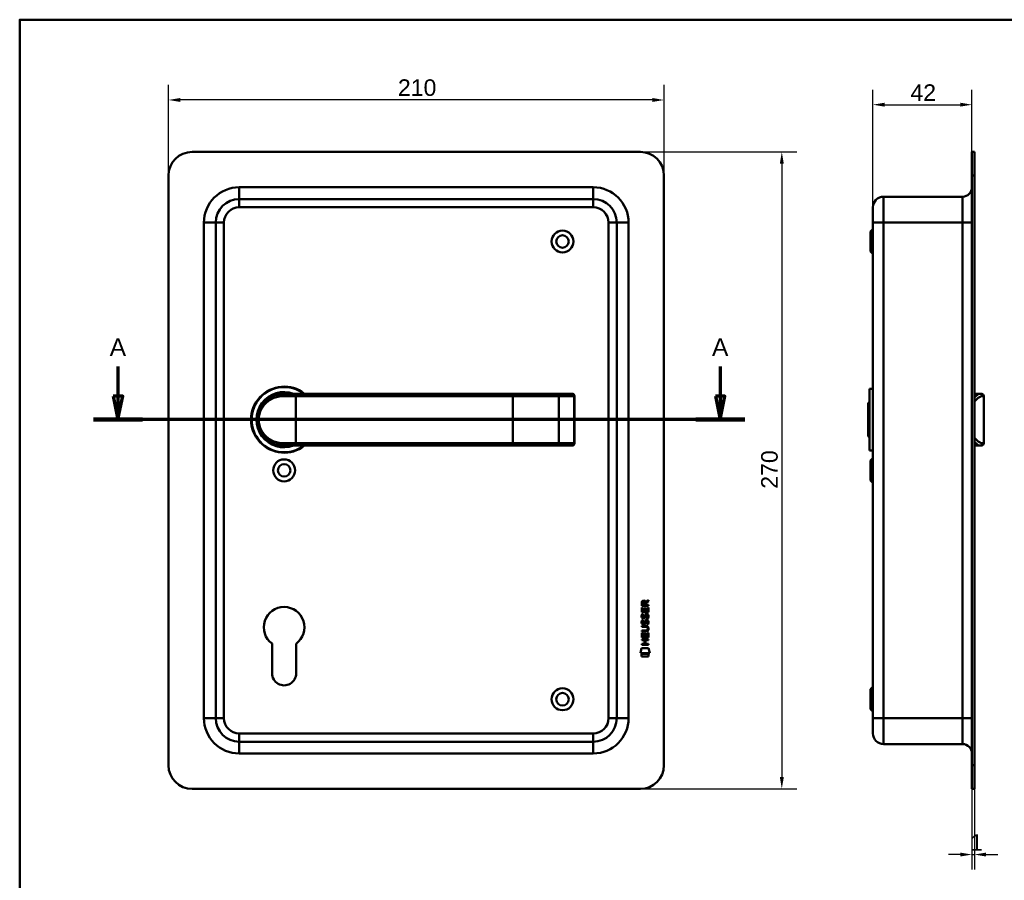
# Model space of a CAD drawing. Header units: millimetres. Extents: x 20 to 833, y 20 to 574.
# Tile 3 of 4: x 20 to 437, y 209 to 574. Entities that reach past the tile are written whole.
import ezdxf

# ---------------------------------------------------------------- set-up
doc = ezdxf.new("R2010")
doc.units = ezdxf.units.MM
doc.header["$LTSCALE"] = 2
for name, color, linetype, lineweight in [('Bemaßungen(DIN)', 7, 'Continuous', 25), ('Schnittansichtslinien(DIN)', 7, 'Continuous', 70), ('Sichtbare Kanten(DIN)', 7, 'Continuous', 50), ('Sichtbare tangentiale Kanten(DIN)', 7, 'Continuous', 50), ('Skizziergeometrie(DIN)', 7, 'Continuous', 50)]:
    doc.layers.add(name, color=color, linetype=linetype, lineweight=lineweight)
doc.styles.add('Aktuell-DINGroßer Text', font='arial.ttf')
doc.styles.add('STANDARD-DIN~0', font='arial.ttf')
doc.dimstyles.new('CAD-LAN', dxfattribs={"dimscale": 2, "dimtxt": 3.5, "dimasz": 2.5, "dimexe": 3.175, "dimexo": 0, "dimgap": 0.8, "dimtad": 1, "dimrnd": 1e-08, "dimtxsty": 'STANDARD-DIN~0', "dimcen": 0.09, "dimdle": 10, "dimclrd": 250, "dimclre": 250, "dimclrt": 250, "dimadec": 0, "dimazin": 2, "dimtfac": 1, "dimtmove": 0, "dimatfit": 3, "dimfxl": 1, "dimtolj": 1, "dimtzin": 0, "dimlwd": 25, "dimlwe": 25, "dimarcsym": 0})

# ---------------------------------------------------------------- blocks, each defined once
blk = doc.blocks.new('Ränder Standardrahmen')
at = {"layer": 'Skizziergeometrie(DIN)', "flags": 128}
blk.add_lwpolyline([(10, 10), (10, 287), (410, 287), (410, 10), (10, 10)], dxfattribs=at)
blk = doc.blocks.new('*D18')
at = {"layer": 'Bemaßungen(DIN)', "color": 250, "linetype": 'Continuous', "lineweight": 25, "true_color": 0x3f3f3f, "transparency": 16777216}
for p, q in [((381.6, 494.47), (381.6, 544.32)), ((423.6, 517.97), (423.6, 544.32)), ((386.6, 537.97), (418.6, 537.97))]:
    blk.add_line(p, q, dxfattribs=at)
at = {"layer": 'Bemaßungen(DIN)', "color": 250, "linetype": 'Continuous', "true_color": 0x3f3f3f, "transparency": 16777216}
for points in [[(386.6, 538.81), (386.6, 537.14), (381.6, 537.97)], [(418.6, 538.81), (418.6, 537.14), (423.6, 537.97)]]:
    blk.add_solid(points, dxfattribs=at)
at = {"layer": 'Defpoints', "color": 0, "linetype": 'Continuous', "transparency": 16777216}
for p in [(423.6, 537.97), (423.6, 517.97), (381.6, 494.47)]:
    blk.add_point(p, dxfattribs=at)
at = {"layer": 'Bemaßungen(DIN)', "color": 250, "linetype": 'Continuous', "lineweight": 25, "true_color": 0x3f3f3f, "transparency": 16777216, "insert": (397.48, 546.6), "char_height": 7, "attachment_point": 1, "style": 'STANDARD-DIN~0'}
blk.add_mtext('\\A1;42', dxfattribs=at)
blk = doc.blocks.new('*D19')
at = {"layer": 'Bemaßungen(DIN)', "color": 250, "linetype": 'Continuous', "lineweight": 25, "true_color": 0x3f3f3f, "transparency": 16777216}
for p, q in [((423.6, 247.97), (423.6, 213.8)), ((424.6, 247.97), (424.6, 213.8)), ((418.6, 220.15), (413.6, 220.15)), ((423.6, 220.15), (424.6, 220.15)), ((429.6, 220.15), (434.6, 220.15))]:
    blk.add_line(p, q, dxfattribs=at)
at = {"layer": 'Bemaßungen(DIN)', "color": 250, "linetype": 'Continuous', "true_color": 0x3f3f3f, "transparency": 16777216}
for points in [[(418.6, 220.98), (418.6, 219.31), (423.6, 220.15)], [(429.6, 220.98), (429.6, 219.31), (424.6, 220.15)]]:
    blk.add_solid(points, dxfattribs=at)
at = {"layer": 'Defpoints', "color": 0, "linetype": 'Continuous', "transparency": 16777216}
for p in [(423.6, 247.97), (424.6, 247.97), (424.6, 220.15)]:
    blk.add_point(p, dxfattribs=at)
at = {"layer": 'Bemaßungen(DIN)', "color": 250, "linetype": 'Continuous', "lineweight": 25, "true_color": 0x3f3f3f, "transparency": 16777216, "insert": (422.81, 228.78), "char_height": 7, "attachment_point": 1, "style": 'STANDARD-DIN~0'}
blk.add_mtext('\\A1;1', dxfattribs=at)
blk = doc.blocks.new('*D20')
at = {"layer": 'Bemaßungen(DIN)', "color": 250, "linetype": 'Continuous', "lineweight": 25, "true_color": 0x3f3f3f, "transparency": 16777216}
for p, q in [((283.07, 517.97), (349.35, 517.97)), ((343, 512.97), (343, 252.97)), ((283.07, 247.97), (349.35, 247.97))]:
    blk.add_line(p, q, dxfattribs=at)
at = {"layer": 'Bemaßungen(DIN)', "color": 250, "linetype": 'Continuous', "true_color": 0x3f3f3f, "transparency": 16777216}
for points in [[(342.17, 512.97), (343.84, 512.97), (343, 517.97)], [(342.17, 252.97), (343.84, 252.97), (343, 247.97)]]:
    blk.add_solid(points, dxfattribs=at)
at = {"layer": 'Defpoints', "color": 0, "linetype": 'Continuous', "transparency": 16777216}
for p in [(283.07, 517.97), (283.07, 247.97), (343, 247.97)]:
    blk.add_point(p, dxfattribs=at)
at = {"layer": 'Bemaßungen(DIN)', "color": 250, "linetype": 'Continuous', "lineweight": 25, "true_color": 0x3f3f3f, "transparency": 16777216, "insert": (334.25, 375.19), "char_height": 7, "attachment_point": 1, "rotation": 90, "style": 'STANDARD-DIN~0'}
blk.add_mtext('\\A1;270', dxfattribs=at)
blk = doc.blocks.new('*D21')
at = {"layer": 'Bemaßungen(DIN)', "color": 250, "linetype": 'Continuous', "lineweight": 25, "true_color": 0x3f3f3f, "transparency": 16777216}
for p, q in [((83.07, 507.97), (83.07, 546.32)), ((293.07, 507.97), (293.07, 546.32)), ((288.07, 539.97), (88.07, 539.97))]:
    blk.add_line(p, q, dxfattribs=at)
at = {"layer": 'Bemaßungen(DIN)', "color": 250, "linetype": 'Continuous', "true_color": 0x3f3f3f, "transparency": 16777216}
for points in [[(88.07, 540.81), (88.07, 539.14), (83.07, 539.97)], [(288.07, 540.81), (288.07, 539.14), (293.07, 539.97)]]:
    blk.add_solid(points, dxfattribs=at)
at = {"layer": 'Defpoints', "color": 0, "linetype": 'Continuous', "transparency": 16777216}
for p in [(83.07, 539.97), (83.07, 507.97), (293.07, 507.97)]:
    blk.add_point(p, dxfattribs=at)
at = {"layer": 'Bemaßungen(DIN)', "color": 250, "linetype": 'Continuous', "lineweight": 25, "true_color": 0x3f3f3f, "transparency": 16777216, "insert": (180.29, 548.72), "char_height": 7, "attachment_point": 1, "style": 'STANDARD-DIN~0'}
blk.add_mtext('\\A1;210', dxfattribs=at)
blk = doc.blocks.new('2DTransSchnitt0')
at = {"layer": 'Schnittansichtslinien(DIN)', "linetype": 'Continuous'}
for p, q in [((30.83, 213.5), (30.83, 207.24)), ((158.45, 213.5), (158.45, 207.24)), ((29.83, 207.24), (30.83, 202.24)), ((31.83, 207.24), (29.83, 207.24)), ((30.83, 207.24), (30.83, 202.24)), ((30.83, 202.24), (31.83, 207.24)), ((157.45, 207.24), (158.45, 202.24)), ((159.45, 207.24), (157.45, 207.24)), ((158.45, 207.24), (158.45, 202.24)), ((158.45, 202.24), (159.45, 207.24)), ((163.63, 202.24), (25.65, 202.24))]:
    blk.add_line(p, q, dxfattribs=at)
at = {"layer": 'Schnittansichtslinien(DIN)', "linetype": 'Continuous', "lineweight": 140}
for p, q in [((36, 202.24), (25.65, 202.24)), ((163.63, 202.24), (153.27, 202.24))]:
    blk.add_line(p, q, dxfattribs=at)
at = {"layer": 'Schnittansichtslinien(DIN)', "linetype": 'Continuous', "flags": 128}
for points in [[(29.83, 207.24), (30.83, 202.24), (31.83, 207.24), (29.83, 207.24)], [(157.45, 207.24), (158.45, 202.24), (159.45, 207.24), (157.45, 207.24)]]:
    blk.add_lwpolyline(points, dxfattribs=at)
at = {"layer": 'Schnittansichtslinien(DIN)'}
for points in [[(29.83, 207.24), (30.83, 202.24), (31.83, 207.24), (29.83, 207.24)], [(157.45, 207.24), (158.45, 202.24), (159.45, 207.24), (157.45, 207.24)]]:
    blk.add_solid(points, dxfattribs=at)
at = {"layer": 'Schnittansichtslinien(DIN)', "char_height": 3.73, "attachment_point": 7, "style": 'Aktuell-DINGroßer Text'}
for insert in [(29.07, 215.74), (156.7, 215.74)]:
    blk.add_mtext('A', dxfattribs=dict(at, insert=insert))

msp = doc.modelspace()

# ---------------------------------------------------------------- linework, layer by layer
at = {"layer": 'Sichtbare Kanten(DIN)'}
for p, q in [((283.066, 517.974), (93.066, 517.974)), ((423.595, 507.974), (423.595, 517.974)), ((424.595, 517.974), (423.595, 517.974)), ((424.595, 517.974), (424.595, 507.974)), ((83.066, 507.974), (83.066, 257.974)), ((293.066, 257.974), (293.066, 507.974)), ((423.595, 507.974), (423.595, 257.974)), ((424.595, 507.974), (424.595, 257.974)), ((263.066, 497.974), (113.066, 497.974)), ((419.595, 498.974), (386.095, 498.974)), ((381.595, 487.974), (381.595, 494.474)), ((103.066, 487.974), (103.066, 277.974)), ((273.066, 277.974), (273.066, 487.974)), ((380.595, 484.224), (381.595, 485.224)), ((380.595, 475.724), (380.595, 484.224)), ((381.595, 487.974), (381.595, 277.974)), ((380.595, 475.724), (381.595, 474.724)), ((380.095, 417.474), (380.095, 391.474)), ((380.095, 417.474), (381.595, 417.474)), ((132.066, 415.474), (137.066, 415.474)), ((229.066, 415.474), (137.066, 415.474)), ((247.544, 415.474), (229.066, 415.474)), ((254.097, 415.474), (247.544, 415.474)), ((254.097, 415.474), (254.117, 415.474)), ((255.117, 394.474), (255.117, 414.474)), ((424.595, 415.474), (426.926, 415.474)), ((426.926, 415.474), (427.595, 415.474)), ((428.595, 394.474), (428.595, 414.474)), ((379.595, 411.474), (380.095, 411.974)), ((379.595, 397.474), (379.595, 411.474)), ((379.595, 397.474), (380.095, 396.974)), ((137.066, 393.474), (132.066, 393.474)), ((137.066, 393.474), (229.066, 393.474)), ((229.066, 393.474), (247.544, 393.474)), ((247.544, 393.474), (254.097, 393.474)), ((247.627, 393.478), (247.627, 393.478)), ((254.117, 393.474), (254.097, 393.474)), ((424.595, 393.474), (426.926, 393.474)), ((427.595, 393.474), (426.926, 393.474)), ((380.095, 391.474), (381.595, 391.474)), ((380.595, 387.224), (381.595, 388.224)), ((380.595, 378.724), (380.595, 387.224)), ((380.595, 378.724), (381.595, 377.724)), ((283.619, 325.61), (283.619, 326.924)), ((286.478, 325.613), (283.619, 325.61)), ((283.968, 326.88), (283.969, 325.992)), ((283.969, 325.992), (284.986, 325.993)), ((284.986, 325.993), (284.985, 326.881)), ((285.282, 327.242), (286.476, 328.034)), ((286.476, 327.6), (285.335, 326.844)), ((285.335, 326.844), (285.336, 325.993)), ((285.336, 325.993), (286.477, 325.994)), ((286.476, 328.034), (286.476, 327.6)), ((286.477, 325.994), (286.478, 325.613)), ((283.62, 324.884), (283.968, 324.885)), ((283.622, 322.88), (283.62, 324.884)), ((286.48, 322.882), (283.622, 322.88)), ((283.794, 322.107), (284.133, 322.007)), ((283.968, 324.885), (283.97, 323.257)), ((283.97, 323.257), (284.864, 323.258)), ((284.864, 323.258), (284.863, 324.705)), ((284.863, 324.705), (285.211, 324.705)), ((285.211, 324.705), (285.213, 323.258)), ((285.213, 323.258), (286.131, 323.259)), ((285.723, 321.806), (285.712, 321.806)), ((286.13, 324.906), (286.478, 324.906)), ((286.131, 323.259), (286.13, 324.906)), ((286.478, 324.906), (286.48, 322.882)), ((283.796, 319.56), (284.135, 319.46)), ((283.993, 320.775), (284, 320.758)), ((283.995, 318.229), (284.002, 318.211)), ((284.677, 320.679), (284.688, 320.695)), ((284.679, 318.132), (284.69, 318.149)), ((285.725, 319.26), (285.714, 319.26)), ((283.626, 317.029), (285.272, 317.031)), ((283.626, 316.653), (283.626, 317.029)), ((285.296, 316.654), (283.626, 316.653)), ((283.628, 315.095), (285.297, 315.096)), ((283.628, 314.718), (283.628, 315.095)), ((285.274, 314.719), (283.628, 314.718)), ((283.63, 312.142), (283.628, 314.147)), ((283.628, 314.147), (283.977, 314.147)), ((283.977, 314.147), (283.978, 312.52)), ((284.872, 313.967), (285.22, 313.968)), ((284.873, 312.52), (284.872, 313.967)), ((285.22, 313.968), (285.221, 312.521)), ((286.138, 314.169), (286.487, 314.169)), ((286.14, 312.521), (286.138, 314.169)), ((286.177, 315.87), (286.177, 315.88)), ((286.487, 314.169), (286.488, 312.145)), ((126.967, 296.96), (126.987, 309.535)), ((137.124, 309.518), (137.166, 296.969)), ((283.629, 311.349), (286.488, 311.351)), ((283.63, 310.972), (283.629, 311.349)), ((286.488, 312.145), (283.63, 312.142)), ((284.873, 310.973), (283.63, 310.972)), ((283.631, 309.414), (284.874, 309.415)), ((283.631, 309.037), (283.631, 309.414)), ((286.49, 309.039), (283.631, 309.037)), ((283.978, 312.52), (284.873, 312.52)), ((284.874, 309.415), (284.873, 310.973)), ((285.221, 312.521), (286.14, 312.521)), ((286.488, 310.974), (285.229, 310.973)), ((285.229, 310.973), (285.23, 309.416)), ((285.23, 309.416), (286.489, 309.417)), ((286.488, 311.351), (286.488, 310.974)), ((286.489, 309.417), (286.49, 309.039)), ((283.106, 305.459), (283.561, 307.593)), ((287.021, 305.462), (283.106, 305.459)), ((283.561, 307.593), (286.568, 307.595)), ((283.566, 305.174), (286.563, 305.177)), ((283.567, 304.032), (283.566, 305.174)), ((286.563, 305.177), (286.563, 304.035)), ((286.568, 307.595), (287.021, 305.462)), ((286.563, 304.035), (283.567, 304.032)), ((380.595, 290.224), (381.595, 291.224)), ((380.595, 281.724), (380.595, 290.224)), ((380.595, 281.724), (381.595, 280.724)), ((381.595, 271.474), (381.595, 277.974)), ((113.066, 267.974), (263.066, 267.974)), ((419.595, 266.974), (386.095, 266.974)), ((423.595, 247.974), (423.595, 257.974)), ((424.595, 257.974), (424.595, 247.974)), ((93.066, 247.974), (283.066, 247.974)), ((423.595, 247.974), (424.595, 247.974))]:
    msp.add_line(p, q, dxfattribs=at)
for centre, radius in [((250.066, 479.974), 4.65), ((250.066, 479.974), 2.65), ((132.066, 382.974), 4.65), ((132.066, 382.974), 2.65), ((250.066, 285.974), 4.65), ((250.066, 285.974), 2.65)]:
    msp.add_circle(centre, radius, dxfattribs=at)
for centre, radius, start, end in [((93.066, 507.974), 10, 90, 180), ((283.066, 507.974), 10, 0, 90), ((419.595, 502.974), 4, 270, 0), ((113.066, 487.974), 10, 90, 180), ((263.066, 487.974), 10, 0, 90), ((386.095, 494.474), 4.5, 90, 180), ((132.066, 404.474), 14, 51.78679, 308.21321), ((132.066, 404.474), 13.8, 52.8542, 307.1458), ((132.066, 404.474), 11.7, 70.08028, 289.91972), ((132.066, 404.474), 11.6, 71.49137, 288.50863), ((132.066, 404.474), 11.5, 73.04257, 286.95743), ((132.066, 404.474), 11.3, 76.76803, 283.23197), ((254.117, 414.474), 1, 0, 90), ((427.595, 414.474), 1, 0, 90), ((254.117, 394.474), 1, 270, 0), ((427.595, 394.474), 1, 270, 0), ((132.066, 316.474), 8.6, 306.01959, 233.79375), ((132.066, 296.951), 5.1, 179.90875, 0.19467), ((113.066, 277.974), 10, 180, 270), ((263.066, 277.974), 10, 270, 0), ((386.095, 271.474), 4.5, 180, 270), ((419.595, 262.974), 4, 0, 90), ((93.066, 257.974), 10, 180, 270), ((283.066, 257.974), 10, 270, 0)]:
    msp.add_arc(centre, radius, start, end, dxfattribs=at)
for centre, major_axis, ratio, start_param, end_param in [((285.148, 326.109), (0.979, -1.273), 0.5180415, 2.7627686, 3.7355131), ((283.755, 326.026), (1.239, 1.642), 0.5994938, 5.878165, 6.7089725), ((285.066, 320.119), (-0.837, -1.644), 0.4591024, 2.8345951, 3.3559829), ((285.254, 323.888), (-1.098, -3.298), 0.2312948, 5.9540546, 6.015014), ((285.341, 321.588), (-1.186, -3.542), 0.2215161, 5.9678979, 6.0270389), ((284.737, 321.57), (-0.573, -1.005), 0.5438409, 5.8950231, 6.3553168), ((284.747, 319.033), (-0.581, -1.013), 0.541605, 5.8985019, 6.3563332), ((284.618, 320.703), (-0.098, -0.14), 0.3641716, 1.3429, 1.6509781), ((284.62, 318.156), (-0.098, -0.14), 0.3641716, 1.3429, 1.6509781), ((285.07, 317.574), (-0.835, -1.642), 0.4594521, 2.8344186, 3.3561114), ((281.458, 312.351), (4.807, 4.32), 0.3742661, 5.9599282, 6.6783921), ((281.451, 319.395), (4.815, -4.315), 0.3742014, 5.888113, 6.6064523), ((262.713, 335.67), (23.299, -20.324), 0.1371339, 6.127502, 6.402435)]:
    msp.add_ellipse(centre, major_axis=major_axis, ratio=ratio, start_param=start_param, end_param=end_param, dxfattribs=at)
for points, knots in [([(132.066, 415.474), (131.201, 415.474), (129.486, 415.267), (126.403, 414.141), (123.332, 411.677), (121.416, 408.075), (120.95, 404.484), (121.234, 402.247), (121.741, 400.615), (122.404, 399.108), (123.931, 396.789), (126.402, 394.808), (129.489, 393.681), (131.201, 393.474), (132.066, 393.474)], [-3.4261334, -3.4261334, -3.4261334, -3.4261334, -3.1814096, -2.9366858, -2.4472382, -1.9577905, -1.7130667, -1.4683429, -1.345981, -1.2236191, -0.9788953, -0.4894476, -0.2447238, 0, 0, 0, 0]), ([(286.177, 315.88), (286.177, 315.927), (286.175, 315.973), (286.158, 316.109), (286.136, 316.196), (286.061, 316.347), (286.015, 316.408), (285.894, 316.514), (285.824, 316.554), (285.606, 316.637), (285.447, 316.654), (285.296, 316.654)], [0, 0, 0, 0, 0.01400423, 0.01400423, 0.0408947, 0.0408947, 0.06439039, 0.06439039, 0.08887549, 0.08887549, 0.13413559, 0.13413559, 0.13413559, 0.13413559])]:
    msp.add_open_spline(points, degree=3, knots=knots, dxfattribs=at)
for points in [[(283.619, 326.924), (283.633, 327.365), (283.864, 327.828), (284.477, 327.828)], [(284.985, 326.881), (284.985, 327.154), (284.898, 327.48), (284.482, 327.479)], [(283.673, 320.628), (283.582, 320.868), (283.553, 321.102), (283.594, 321.43)], [(283.594, 321.43), (283.612, 321.569), (283.653, 321.776), (283.724, 321.949)], [(283.724, 321.949), (283.743, 321.999), (283.794, 322.106), (283.794, 322.107)], [(283.979, 321.542), (283.915, 321.289), (283.91, 321.065), (283.968, 320.849)], [(284.133, 322.007), (284.133, 322.007), (284.014, 321.68), (283.979, 321.542)], [(284.868, 321.214), (284.951, 321.582), (285.053, 321.793), (285.194, 321.961)], [(285.194, 321.961), (285.286, 322.072), (285.417, 322.144), (285.596, 322.168)], [(285.441, 321.688), (285.37, 321.599), (285.31, 321.461), (285.256, 321.263)], [(285.712, 321.806), (285.59, 321.806), (285.515, 321.774), (285.441, 321.688)], [(285.596, 322.168), (285.884, 322.207), (286.167, 322.107), (286.361, 321.791)], [(286.131, 320.763), (286.199, 321.096), (286.199, 321.372), (286.092, 321.569)], [(286.361, 321.791), (286.471, 321.611), (286.525, 321.392), (286.525, 321.122)], [(283.675, 318.081), (283.584, 318.322), (283.555, 318.555), (283.596, 318.883)], [(283.596, 318.883), (283.614, 319.023), (283.655, 319.23), (283.726, 319.403)], [(284.233, 320.168), (284.01, 320.201), (283.78, 320.346), (283.673, 320.628)], [(284.235, 317.621), (284.012, 317.654), (283.782, 317.799), (283.675, 318.081)], [(283.726, 319.403), (283.745, 319.452), (283.796, 319.56), (283.796, 319.56)], [(283.981, 318.995), (283.917, 318.743), (283.912, 318.518), (283.97, 318.303)], [(284.135, 319.46), (284.135, 319.46), (284.016, 319.133), (283.981, 318.995)], [(284.205, 320.545), (284.352, 320.486), (284.541, 320.522), (284.646, 320.637)], [(284.207, 317.999), (284.354, 317.939), (284.543, 317.975), (284.648, 318.09)], [(284.388, 320.156), (284.287, 320.157), (284.266, 320.163), (284.233, 320.168)], [(284.39, 317.609), (284.289, 317.61), (284.268, 317.617), (284.235, 317.621)], [(285.015, 320.521), (284.9, 320.311), (284.705, 320.152), (284.388, 320.156)], [(285.017, 317.975), (284.902, 317.765), (284.708, 317.605), (284.39, 317.609)], [(284.688, 320.695), (284.756, 320.805), (284.813, 320.969), (284.868, 321.214)], [(284.69, 318.149), (284.758, 318.259), (284.815, 318.422), (284.87, 318.667)], [(284.87, 318.667), (284.953, 319.035), (285.055, 319.247), (285.196, 319.415)], [(285.207, 321.064), (285.153, 320.824), (285.091, 320.659), (285.015, 320.521)], [(285.209, 318.518), (285.155, 318.278), (285.093, 318.113), (285.017, 317.975)], [(285.196, 319.415), (285.289, 319.525), (285.419, 319.598), (285.598, 319.622)], [(285.256, 321.263), (285.248, 321.233), (285.208, 321.067), (285.207, 321.064)], [(285.258, 318.716), (285.25, 318.686), (285.21, 318.52), (285.209, 318.518)], [(285.443, 319.142), (285.372, 319.053), (285.312, 318.915), (285.258, 318.716)], [(285.714, 319.26), (285.592, 319.26), (285.517, 319.227), (285.443, 319.142)], [(285.598, 319.622), (285.886, 319.661), (286.169, 319.561), (286.363, 319.245)], [(285.918, 320.224), (285.918, 320.224), (286.072, 320.478), (286.131, 320.763)], [(286.287, 320.138), (286.266, 320.143), (285.918, 320.224), (285.918, 320.224)], [(285.92, 317.678), (285.92, 317.678), (286.074, 317.932), (286.133, 318.217)], [(286.289, 317.591), (286.268, 317.596), (285.92, 317.678), (285.92, 317.678)], [(286.133, 318.217), (286.201, 318.55), (286.201, 318.826), (286.094, 319.023)], [(286.51, 320.857), (286.481, 320.526), (286.324, 320.196), (286.287, 320.138)], [(286.512, 318.31), (286.483, 317.979), (286.326, 317.649), (286.289, 317.591)], [(286.363, 319.245), (286.473, 319.064), (286.527, 318.845), (286.527, 318.576)], [(286.525, 321.122), (286.525, 321.037), (286.519, 320.952), (286.51, 320.857)], [(286.527, 318.576), (286.527, 318.491), (286.521, 318.405), (286.512, 318.31)]]:
    msp.add_open_spline(points, degree=3, dxfattribs=at)
at = {"layer": 'Sichtbare tangentiale Kanten(DIN)'}
for p, q in [((423.595, 507.974), (424.595, 507.974)), ((113.066, 502.974), (113.066, 497.974)), ((113.066, 502.974), (263.066, 502.974)), ((263.066, 497.974), (263.066, 502.974)), ((113.066, 494.474), (113.066, 497.974)), ((263.066, 497.974), (263.066, 494.474)), ((386.095, 498.974), (386.095, 487.974)), ((419.595, 487.974), (419.595, 498.974)), ((263.066, 494.474), (113.066, 494.474)), ((98.066, 487.974), (103.066, 487.974)), ((98.066, 277.974), (98.066, 487.974)), ((106.566, 487.974), (103.066, 487.974)), ((106.566, 487.974), (106.566, 277.974)), ((269.566, 487.974), (273.066, 487.974)), ((269.566, 277.974), (269.566, 487.974)), ((278.066, 487.974), (273.066, 487.974)), ((278.066, 487.974), (278.066, 277.974)), ((386.095, 487.974), (381.595, 487.974)), ((386.095, 277.974), (386.095, 487.974)), ((419.595, 487.974), (386.095, 487.974)), ((419.595, 487.974), (419.595, 277.974)), ((419.595, 487.974), (423.595, 487.974)), ((137.066, 414.474), (131.803, 414.474)), ((137.066, 415.474), (137.066, 414.474)), ((137.066, 414.474), (229.066, 414.474)), ((137.066, 394.474), (137.066, 414.474)), ((229.066, 415.474), (229.066, 414.474)), ((229.066, 414.474), (248.505, 414.474)), ((229.066, 394.474), (229.066, 414.474)), ((248.505, 414.474), (248.505, 394.474)), ((248.505, 414.474), (255.059, 414.474)), ((255.059, 414.474), (255.059, 394.474)), ((255.117, 414.474), (255.059, 414.474)), ((428.595, 414.474), (427.89, 414.474)), ((121.631, 400.996), (121.631, 400.997)), ((131.803, 394.474), (137.066, 394.474)), ((229.066, 394.474), (137.066, 394.474)), ((137.066, 393.474), (137.066, 394.474)), ((248.505, 394.474), (229.066, 394.474)), ((229.066, 393.474), (229.066, 394.474)), ((255.059, 394.474), (248.505, 394.474)), ((255.059, 394.474), (255.117, 394.474)), ((427.89, 394.474), (428.595, 394.474)), ((98.066, 277.974), (103.066, 277.974)), ((106.566, 277.974), (103.066, 277.974)), ((269.566, 277.974), (273.066, 277.974)), ((278.066, 277.974), (273.066, 277.974)), ((386.095, 277.974), (381.595, 277.974)), ((386.095, 277.974), (386.095, 266.974)), ((419.595, 277.974), (386.095, 277.974)), ((419.595, 266.974), (419.595, 277.974)), ((419.595, 277.974), (423.595, 277.974)), ((113.066, 271.474), (263.066, 271.474)), ((113.066, 271.474), (113.066, 267.974)), ((263.066, 271.474), (263.066, 267.974)), ((113.066, 262.974), (113.066, 267.974)), ((263.066, 262.974), (263.066, 267.974)), ((263.066, 262.974), (113.066, 262.974)), ((424.595, 257.974), (423.595, 257.974))]:
    msp.add_line(p, q, dxfattribs=at)
for centre, radius, start, end in [((113.066, 487.974), 15, 90, 180), ((263.066, 487.974), 15, 0, 90), ((113.066, 487.974), 6.5, 90, 180), ((263.066, 487.974), 6.5, 0, 90), ((113.066, 277.974), 15, 180, 270), ((113.066, 277.974), 6.5, 180, 270), ((263.066, 277.974), 6.5, 270, 0), ((263.066, 277.974), 15, 270, 0)]:
    msp.add_arc(centre, radius, start, end, dxfattribs=at)
for centre, major_axis, ratio, start_param, end_param in [((132.066, 414.474), (0, 1), 0.2631579, 0, 1.5707963), ((247.544, 414.474), (0, 1), 0.9612617, 4.712389, 6.2831853), ((254.097, 414.474), (0, 1), 0.9612617, 4.712389, 6.2831853), ((426.926, 414.474), (0, 1), 0.9647528, 4.712389, 6.2831853), ((132.066, 394.474), (0, -1), 0.2631579, 4.712389, 6.2831853), ((247.544, 394.474), (0, -1), 0.9612617, 0, 1.5707963), ((254.097, 394.474), (0, -1), 0.9612617, 0, 1.5707963), ((426.926, 394.474), (0, -1), 0.9647528, 0, 1.5707963)]:
    msp.add_ellipse(centre, major_axis=major_axis, ratio=ratio, start_param=start_param, end_param=end_param, dxfattribs=at)
for points, knots in [([(131.803, 394.474), (130.975, 394.474), (130.155, 394.568), (129.377, 394.743), (128.598, 394.918), (127.86, 395.174), (127.17, 395.495), (125.792, 396.137), (124.61, 397.037), (123.659, 398.14), (123.184, 398.692), (122.766, 399.294), (122.415, 399.952), (122.24, 400.281), (122.081, 400.623), (121.941, 400.98), (121.801, 401.337), (121.68, 401.707), (121.581, 402.09), (121.383, 402.856), (121.274, 403.669), (121.276, 404.484), (121.277, 405.299), (121.389, 406.115), (121.585, 406.878), (121.977, 408.402), (122.712, 409.712), (123.668, 410.815), (124.623, 411.918), (125.796, 412.814), (127.171, 413.454), (127.859, 413.774), (128.597, 414.03), (129.376, 414.205), (130.155, 414.38), (130.975, 414.474), (131.803, 414.474)], [0, 0, 0, 0, 0.2447238, 0.2447238, 0.2447238, 0.4894476, 0.4894476, 0.4894476, 0.9788953, 0.9788953, 0.9788953, 1.2236191, 1.2236191, 1.2236191, 1.345981, 1.345981, 1.345981, 1.4683429, 1.4683429, 1.4683429, 1.7130667, 1.7130667, 1.7130667, 1.9577905, 1.9577905, 1.9577905, 2.4472382, 2.4472382, 2.4472382, 2.9366858, 2.9366858, 2.9366858, 3.1814096, 3.1814096, 3.1814096, 3.4261334, 3.4261334, 3.4261334, 3.4261334]), ([(426.926, 415.474), (426.711, 415.474), (426.175, 415.267), (425.323, 414.578), (424.77, 414.024), (424.595, 413.839)], [-3.42613344, -3.42613344, -3.42613344, -3.42613344, -3.18140962, -2.9366858, -2.82744458, -2.82744458, -2.82744458, -2.82744458]), ([(424.595, 412.157), (425.073, 412.663), (425.54, 413.098), (425.976, 413.454), (426.367, 413.774), (426.733, 414.03), (427.058, 414.205), (427.382, 414.38), (427.665, 414.474), (427.89, 414.474)], [2.66451552, 2.66451552, 2.66451552, 2.66451552, 2.9366858, 2.9366858, 2.9366858, 3.18140962, 3.18140962, 3.18140962, 3.42613344, 3.42613344, 3.42613344, 3.42613344]), ([(427.89, 394.474), (427.665, 394.474), (427.382, 394.568), (427.058, 394.743), (426.734, 394.918), (426.368, 395.174), (425.976, 395.495), (425.541, 395.85), (425.072, 396.285), (424.595, 396.789)], [0, 0, 0, 0, 0.24472382, 0.24472382, 0.24472382, 0.48944763, 0.48944763, 0.48944763, 0.76037628, 0.76037628, 0.76037628, 0.76037628]), ([(424.595, 395.109), (424.77, 394.925), (425.325, 394.37), (426.174, 393.681), (426.711, 393.474), (426.926, 393.474)], [-0.5981415, -0.5981415, -0.5981415, -0.5981415, -0.48944763, -0.24472382, 0, 0, 0, 0])]:
    msp.add_open_spline(points, degree=3, knots=knots, dxfattribs=at)

# ---------------------------------------------------------------- block references
at = {"xscale": 2, "yscale": 2, "zscale": 2}
msp.add_blockref('Ränder Standardrahmen', (0, 0), dxfattribs=at)
at = {"layer": 'Schnittansichtslinien(DIN)', "xscale": 2, "yscale": 2, "zscale": 2}
msp.add_blockref('2DTransSchnitt0', (0, 0), dxfattribs=at)

# ---------------------------------------------------------------- dimensions: what is measured, and where the dimension line sits
at = {"layer": 'Bemaßungen(DIN)', "color": 250, "linetype": 'Continuous', "lineweight": 25, "true_color": 0x3f3f3f}
for base, p1, p2, angle, override, picture, middle in [((83.066, 539.974), (293.066, 507.974), (83.066, 507.974), 180, {"dimgap": 0.8, "dimdec": 2, "dimtol": 0, "dimlim": 0, "dimtp": 0, "dimtm": 0, "dimtdec": 2, "dimtofl": 0, "dimatfit": 1}, '*D21', (188.066, 539.974)), ((423.595, 537.974), (381.595, 494.474), (423.595, 517.974), 180, {"dimgap": 0.8, "dimdec": 2, "dimtol": 0, "dimlim": 0, "dimtp": 0, "dimtm": 0, "dimtdec": 2, "dimtofl": 0, "dimatfit": 1}, '*D18', (402.595, 537.974)), ((343.002, 247.974), (283.066, 517.974), (283.066, 247.974), 90, {"dimgap": 0.8, "dimdec": 2, "dimtol": 0, "dimlim": 0, "dimtp": 0, "dimtm": 0, "dimtdec": 2, "dimtofl": 0, "dimatfit": 1}, '*D20', (343.002, 382.974)), ((424.595, 220.147), (423.595, 247.974), (424.595, 247.974), 180, {"dimgap": 0.8, "dimdec": 2, "dimtol": 0, "dimlim": 0, "dimtp": 0, "dimtm": 0, "dimtdec": 2, "dimtofl": 1, "dimatfit": 1}, '*D19', (424.095, 220.147))]:
    dim = msp.add_linear_dim(base=base, p1=p1, p2=p2, angle=angle, dimstyle='CAD-LAN', override=override, dxfattribs=at)
    dim.commit()
    dim.dimension.update_dxf_attribs({"geometry": picture, "text_midpoint": middle, "dimtype": 160})

doc.saveas('drawing.dxf')
